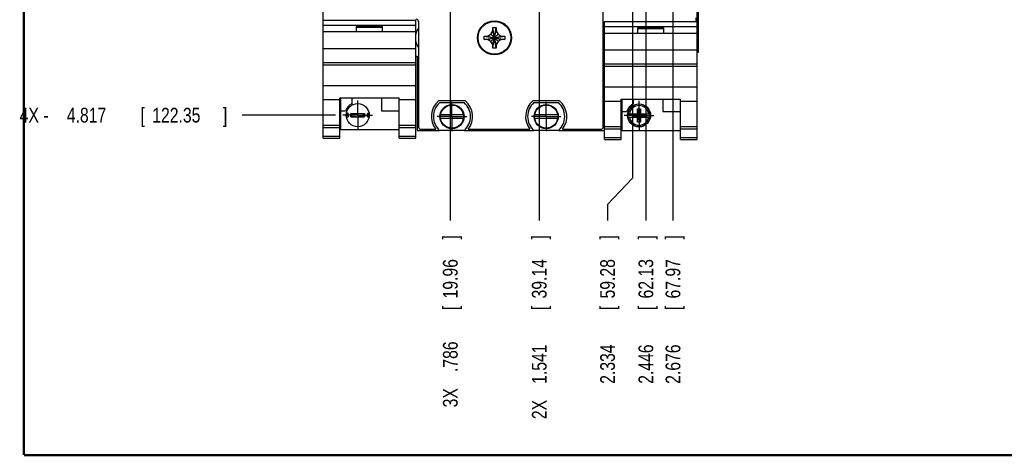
# Model space of a CAD drawing. Header units: inches. Extents: x 0.2 to 16.8, y 0.1 to 10.8.
# Tile 1 of 21: x 0.2 to 8.6, y 0.2 to 4. Entities that reach past the tile are written whole.
import ezdxf

# ---------------------------------------------------------------- set-up
doc = ezdxf.new("R2010")
doc.units = ezdxf.units.IN
doc.header["$LTSCALE"] = 0.935
doc.header["$MEASUREMENT"] = 0
doc.linetypes.add('CENTER', pattern=[0.6, 0.375, -0.075, 0.075, -0.075])
doc.layers.get('0').update_dxf_attribs({"linetype": 'CONTINUOUS'})
doc.layers.add('DEFAULT_1', color=7, linetype='CENTER')
doc.layers.add('DIMENSIONS', color=7, linetype='CONTINUOUS')
doc.styles.get("Standard").update_dxf_attribs({"font": 'txt', "width": 0.8})
doc.dimstyles.new('DIMSTYLE_1', dxfattribs={"dimtxt": 0.125, "dimasz": 0.18, "dimexe": 0.18, "dimexo": 0.0625, "dimgap": 0.09, "dimtad": 0, "dimtih": 1, "dimtoh": 1, "dimdec": 3, "dimzin": 4, "dimdsep": 46, "dimtxsty": 'STANDARD', "dimblk": '_FILLED', "dimblk1": '_FILLED', "dimblk2": '_FILLED', "dimcen": 0.09, "dimadec": 0, "dimazin": 0, "dimtp": 0.01, "dimtm": 0.01, "dimtfac": 1, "dimtdec": 3, "dimtofl": 0, "dimtmove": 0, "dimatfit": 3, "dimldrblk": '_FILLED', "dimfxl": 1, "dimtolj": 1, "dimtzin": 4, "dimarcsym": 0})

# ---------------------------------------------------------------- blocks, each defined once
blk = doc.blocks.new('*D6')
at = {"layer": 'DIMENSIONS', "color": 2, "linetype": 'CONTINUOUS'}
blk.add_line((3.8697, 5.5909), (3.8697, 2.2517), dxfattribs=at)
at = {"layer": 'DIMENSIONS', "color": 2, "linetype": 'CONTINUOUS', "width": 0.8}
for s, p in [(']', (3.9322, 2.0892)), ('19.96', (3.9322, 1.5892)), ('[', (3.9322, 1.4892)), ('.786', (3.9322, 0.9642)), ('3X ', (3.9322, 0.6642))]:
    blk.add_text(s, height=0.125, rotation=90, dxfattribs=at).set_placement(p)
blk = doc.blocks.new('_FILLED')
at = {"color": 0, "linetype": 'BYBLOCK'}
blk.add_solid([(0, 0), (-1, 0.174), (-1, -0.174)], dxfattribs=at)
blk = doc.blocks.new('*D7')
at = {"layer": 'DIMENSIONS', "color": 2, "linetype": 'CONTINUOUS'}
blk.add_line((4.6247, 4.2003), (4.6247, 2.2517), dxfattribs=at)
at = {"layer": 'DIMENSIONS', "color": 2, "linetype": 'CONTINUOUS', "width": 0.8}
for s, p in [(']', (4.6872, 2.0892)), ('39.14', (4.6872, 1.5892)), ('[', (4.6872, 1.4892)), ('1.541', (4.6872, 0.8642)), ('2X ', (4.6872, 0.5642))]:
    blk.add_text(s, height=0.125, rotation=90, dxfattribs=at).set_placement(p)
blk = doc.blocks.new('*D9')
at = {"layer": 'DIMENSIONS', "color": 2, "linetype": 'CONTINUOUS'}
blk.add_line((5.7597, 4.5856), (5.7597, 2.2517), dxfattribs=at)
at = {"layer": 'DIMENSIONS', "color": 2, "linetype": 'CONTINUOUS', "width": 0.8}
for s, p in [(']', (5.8222, 2.0892)), ('67.97', (5.8222, 1.5892)), ('[', (5.8222, 1.4892)), ('2.676', (5.8222, 0.8642))]:
    blk.add_text(s, height=0.125, rotation=90, dxfattribs=at).set_placement(p)
blk = doc.blocks.new('*D10')
at = {"layer": 'DIMENSIONS', "color": 2, "linetype": 'CONTINUOUS'}
blk.add_line((5.5297, 4.0816), (5.5297, 2.2517), dxfattribs=at)
at = {"layer": 'DIMENSIONS', "color": 2, "linetype": 'CONTINUOUS', "width": 0.8}
for s, p in [(']', (5.5922, 2.0892)), ('62.13', (5.5922, 1.5892)), ('[', (5.5922, 1.4892)), ('2.446', (5.5922, 0.8642))]:
    blk.add_text(s, height=0.125, rotation=90, dxfattribs=at).set_placement(p)
blk = doc.blocks.new('*D11')
at = {"layer": 'DIMENSIONS', "color": 2, "linetype": 'CONTINUOUS'}
for p, q in [((5.4177, 4.5856), (5.4177, 2.6106)), ((5.4177, 2.6106), (5.2044, 2.3865)), ((5.2044, 2.3865), (5.2044, 2.2517))]:
    blk.add_line(p, q, dxfattribs=at)
at = {"layer": 'DIMENSIONS', "color": 2, "linetype": 'CONTINUOUS', "width": 0.8}
for s, p in [(']', (5.2669, 2.0892)), ('59.28', (5.2669, 1.5892)), ('[', (5.2669, 1.4892)), ('2.334', (5.2669, 0.8642))]:
    blk.add_text(s, height=0.125, rotation=90, dxfattribs=at).set_placement(p)
blk = doc.blocks.new('*D19')
at = {"layer": 'DIMENSIONS', "color": 2, "linetype": 'CONTINUOUS'}
blk.add_line((2.8961, 3.1463), (2.1022, 3.1463), dxfattribs=at)
at = {"layer": 'DIMENSIONS', "color": 2, "linetype": 'CONTINUOUS', "width": 0.8}
for s, p in [('4X -', (0.2147, 3.0838)), ('4.817', (0.6147, 3.0838)), ('[', (1.2397, 3.0838)), ('122.35', (1.3397, 3.0838)), (']', (1.9397, 3.0838))]:
    blk.add_text(s, height=0.125, dxfattribs=at).set_placement(p)

msp = doc.modelspace()

# ---------------------------------------------------------------- linework, layer by layer
at = {"color": 7, "linetype": 'CONTINUOUS'}
for p, q in [((2.7897, 2.9513), (2.7897, 8.0812)), ((5.1677, 3.0462), (5.1677, 8.0512)), ((5.9657, 2.9392), (5.9657, 8.0812)), ((5.9774, 3.6812), (5.9774, 7.6812)), ((2.7897, 3.9533), (3.5777, 3.9533)), ((3.5777, 2.9513), (3.5777, 3.9533)), ((3.5997, 3.9412), (3.5997, 3.0462)), ((5.1777, 3.9412), (5.9657, 3.9412)), ((5.1777, 2.9392), (5.1777, 3.9412)), ((2.7897, 3.9103), (3.5777, 3.9103)), ((3.5777, 3.8533), (2.7897, 3.8533)), ((3.0737, 3.9003), (3.2937, 3.9003)), ((3.0737, 3.8533), (3.0737, 3.9003)), ((3.0737, 3.8933), (3.2937, 3.8933)), ((3.2937, 3.8533), (3.2937, 3.9003)), ((4.2143, 3.8336), (4.2302, 3.8612)), ((4.2302, 3.8902), (4.2592, 3.8902)), ((4.2592, 3.7162), (4.2302, 3.8902)), ((4.2302, 3.8612), (4.2302, 3.8902)), ((4.2302, 3.7162), (4.2592, 3.8902)), ((4.2592, 3.7452), (4.2302, 3.8612)), ((4.2302, 3.7452), (4.2592, 3.8612)), ((4.2592, 3.8902), (4.2592, 3.8612)), ((4.2592, 3.8612), (4.2751, 3.8336)), ((5.1777, 3.8982), (5.9657, 3.8982)), ((5.4617, 3.8882), (5.6817, 3.8882)), ((5.4617, 3.8412), (5.4617, 3.8882)), ((5.4617, 3.8812), (5.6817, 3.8812)), ((5.6817, 3.8412), (5.6817, 3.8882)), ((4.1577, 3.7887), (4.3317, 3.8177)), ((4.1577, 3.8177), (4.1867, 3.8177)), ((4.1577, 3.8177), (4.3317, 3.7887)), ((4.1577, 3.7887), (4.1577, 3.8177)), ((4.1867, 3.7887), (4.1577, 3.7887)), ((4.1867, 3.8177), (4.2143, 3.8336)), ((4.1867, 3.7887), (4.3027, 3.8177)), ((4.1867, 3.8177), (4.3027, 3.7887)), ((4.2143, 3.7728), (4.1867, 3.7887)), ((4.2751, 3.7728), (4.2143, 3.8336)), ((4.2143, 3.7728), (4.2751, 3.8336)), ((4.2302, 3.7452), (4.2143, 3.7728)), ((4.2751, 3.7728), (4.2592, 3.7452)), ((4.2751, 3.8336), (4.3027, 3.8177)), ((4.3027, 3.7887), (4.2751, 3.7728)), ((4.3027, 3.8177), (4.3317, 3.8177)), ((4.3317, 3.7887), (4.3027, 3.7887)), ((4.3317, 3.8177), (4.3317, 3.7887)), ((5.9657, 3.8412), (5.1777, 3.8412)), ((2.7897, 3.7133), (3.5777, 3.7133)), ((4.2302, 3.7162), (4.2302, 3.7452)), ((4.2592, 3.7162), (4.2302, 3.7162)), ((4.2592, 3.7452), (4.2592, 3.7162)), ((5.1777, 3.7012), (5.9657, 3.7012)), ((5.9657, 3.6812), (5.9774, 3.6812)), ((3.5777, 3.6462), (3.5897, 3.6462)), ((3.5897, 3.6462), (3.5897, 3.0162)), ((2.7897, 3.5933), (3.5777, 3.5933)), ((2.7897, 3.5738), (3.5777, 3.5738)), ((5.1777, 3.5812), (5.9657, 3.5812)), ((5.1777, 3.5617), (5.9657, 3.5617)), ((2.7897, 3.398), (3.5777, 3.398)), ((5.1777, 3.3859), (5.9657, 3.3859)), ((2.7897, 3.2783), (2.9317, 3.2783)), ((2.9317, 3.2936), (3.4357, 3.2936)), ((2.9317, 2.9513), (2.9317, 3.2936)), ((2.9377, 3.2936), (2.9377, 3.0243)), ((3.0347, 3.2936), (3.0347, 3.2437)), ((3.2847, 3.2936), (3.2847, 3.1843)), ((3.4357, 2.9513), (3.4357, 3.2936)), ((3.4357, 3.2783), (3.5777, 3.2783)), ((3.9975, 3.2672), (3.77, 3.2672)), ((4.7975, 3.2672), (4.57, 3.2672)), ((5.1777, 3.2662), (5.3197, 3.2662)), ((5.3197, 3.2815), (5.8237, 3.2815)), ((5.3197, 2.9392), (5.3197, 3.2815)), ((5.3257, 3.2815), (5.3257, 3.0162)), ((5.4227, 3.2815), (5.4227, 3.2416)), ((5.6727, 3.2815), (5.6727, 3.1762)), ((5.8237, 2.9392), (5.8237, 3.2815)), ((5.8237, 3.2662), (5.9657, 3.2662)), ((2.9377, 3.1843), (2.9816, 3.1843)), ((3.2847, 3.1843), (3.4357, 3.1843)), ((3.78, 3.2527), (3.9875, 3.2527)), ((4.58, 3.2527), (4.7875, 3.2527)), ((5.3257, 3.1762), (5.3675, 3.1762)), ((5.4579, 3.2013), (5.4855, 3.2013)), ((5.4855, 3.0871), (5.4579, 3.2013)), ((5.4579, 3.158), (5.4579, 3.2013)), ((5.4579, 3.0871), (5.4855, 3.2013)), ((5.4855, 3.2013), (5.4855, 3.158)), ((5.6727, 3.1762), (5.8237, 3.1762)), ((3.0017, 3.1601), (2.9867, 3.1601)), ((2.9867, 3.1325), (3.0017, 3.1325)), ((3.0352, 3.158), (3.0266, 3.1601)), ((3.0266, 3.1601), (3.1408, 3.1601)), ((3.0266, 3.1325), (3.0266, 3.1601)), ((3.0352, 3.1346), (3.0266, 3.1325)), ((3.0266, 3.1325), (3.1408, 3.1325)), ((3.0699, 3.158), (3.0352, 3.158)), ((3.0352, 3.158), (3.0352, 3.1346)), ((3.0352, 3.1346), (3.0699, 3.1346)), ((3.0699, 3.158), (3.0699, 3.1601)), ((3.0699, 3.1346), (3.0699, 3.1325)), ((3.0975, 3.158), (3.0975, 3.1601)), ((3.1322, 3.158), (3.0975, 3.158)), ((3.0975, 3.1346), (3.1322, 3.1346)), ((3.0975, 3.1346), (3.0975, 3.1325)), ((3.1322, 3.158), (3.1408, 3.1601)), ((3.1322, 3.1346), (3.1322, 3.158)), ((3.1322, 3.1346), (3.1408, 3.1325)), ((3.1408, 3.1601), (3.1408, 3.1325)), ((3.1808, 3.1601), (3.1658, 3.1601)), ((3.1658, 3.1325), (3.1808, 3.1325)), ((3.9808, 3.148), (3.7867, 3.148)), ((3.7867, 3.1204), (3.9808, 3.1204)), ((4.7808, 3.148), (4.5867, 3.148)), ((4.5867, 3.1204), (4.7808, 3.1204)), ((5.3771, 3.158), (5.46, 3.158)), ((5.3771, 3.1304), (5.46, 3.1304)), ((5.4232, 3.1325), (5.5202, 3.1559)), ((5.46, 3.1559), (5.4232, 3.1559)), ((5.4232, 3.1559), (5.5202, 3.1325)), ((5.4232, 3.1325), (5.4232, 3.1559)), ((5.4232, 3.1325), (5.46, 3.1325)), ((5.4579, 3.0871), (5.4579, 3.1304)), ((5.46, 3.158), (5.46, 3.1559)), ((5.46, 3.1559), (5.4834, 3.1325)), ((5.46, 3.1325), (5.4834, 3.1559)), ((5.46, 3.1304), (5.46, 3.1325)), ((5.4834, 3.158), (5.5664, 3.158)), ((5.4834, 3.158), (5.4834, 3.1559)), ((5.5202, 3.1559), (5.4834, 3.1559)), ((5.4834, 3.1325), (5.5202, 3.1325)), ((5.4834, 3.1304), (5.4834, 3.1325)), ((5.4834, 3.1304), (5.5664, 3.1304)), ((5.4855, 3.1304), (5.4855, 3.0871)), ((5.5202, 3.1325), (5.5202, 3.1559)), ((2.7897, 3.0613), (2.9317, 3.0613)), ((2.7897, 3.0421), (2.9317, 3.0421)), ((2.9377, 3.0243), (3.4357, 3.0243)), ((3.4357, 3.0613), (3.5777, 3.0613)), ((3.4357, 3.0421), (3.5777, 3.0421)), ((3.5897, 3.0162), (3.7794, 3.0162)), ((3.6197, 3.0262), (3.746, 3.0262)), ((3.9875, 3.0157), (3.78, 3.0157)), ((3.988, 3.0162), (4.5794, 3.0162)), ((4.0214, 3.0262), (4.546, 3.0262)), ((4.7875, 3.0157), (4.58, 3.0157)), ((4.788, 3.0162), (5.1777, 3.0162)), ((4.8214, 3.0262), (5.1477, 3.0262)), ((5.1777, 3.0492), (5.3197, 3.0492)), ((5.1777, 3.03), (5.3197, 3.03)), ((5.3257, 3.0162), (5.8237, 3.0162)), ((5.4855, 3.0871), (5.4579, 3.0871)), ((5.8237, 3.0492), (5.9657, 3.0492)), ((5.8237, 3.03), (5.9657, 3.03)), ((2.7897, 2.9692), (2.9317, 2.9692)), ((2.7897, 2.9513), (2.9317, 2.9513)), ((3.4357, 2.9692), (3.5777, 2.9692)), ((3.4357, 2.9513), (3.5777, 2.9513)), ((5.1777, 2.9571), (5.3197, 2.9571)), ((5.1777, 2.9392), (5.3197, 2.9392)), ((5.8237, 2.9571), (5.9657, 2.9571)), ((5.8237, 2.9392), (5.9657, 2.9392))]:
    msp.add_line(p, q, dxfattribs=at)
at = {"color": 9, "linetype": 'CONTINUOUS'}
for p, q in [((5.9687, 3.6812), (5.9687, 7.6812)), ((5.9773, 3.6812), (5.9773, 7.6812)), ((5.9537, 3.9725), (5.9537, 3.9412))]:
    msp.add_line(p, q, dxfattribs=at)
at = {"color": 7, "linetype": 'CONTINUOUS', "const_width": 0.02}
for points in [[(0.25, 10.7586), (0.25, 0.2586)], [(0.25, 0.2586), (16.75, 0.2586)]]:
    msp.add_lwpolyline(points, dxfattribs=at)
at = {"color": 7, "linetype": 'CONTINUOUS'}
for centre, radius in [((4.2447, 3.8032), 0.145), ((4.2447, 3.8032), 0.1395), ((3.0837, 3.1463), 0.098), ((3.8837, 3.1342), 0.1025), ((3.8837, 3.1342), 0.098), ((4.6837, 3.1342), 0.1025), ((4.6837, 3.1342), 0.098), ((5.4717, 3.1442), 0.098)]:
    msp.add_circle(centre, radius, dxfattribs=at)
for centre, radius, start, end in [((3.5797, 3.9412), 0.02, 0, 90), ((3.7247, 3.8032), 0.15, 146.44269, 168.42768), ((3.7247, 3.8032), 0.15, 191.49729, 213.55731), ((3.8837, 3.1342), 0.175, 130.5358, 218.10779), ((3.8837, 3.1342), 0.175, 321.89221, 49.4642), ((4.6837, 3.1342), 0.175, 130.5358, 218.10779), ((4.6837, 3.1342), 0.175, 321.89221, 49.4642), ((3.0837, 3.1463), 0.109, 116.71426, 159.59683), ((3.8837, 3.1342), 0.1575, 131.20295, 228.79705), ((3.8837, 3.1342), 0.1575, 311.20295, 48.79705), ((4.6837, 3.1342), 0.1575, 131.20295, 228.79705), ((4.6837, 3.1342), 0.1575, 311.20295, 48.79705), ((5.4717, 3.1442), 0.109, 116.71426, 162.92771), ((3.0837, 3.1463), 0.0956, 171.71661, 188.28339), ((3.0837, 3.1463), 0.0956, 351.71661, 8.28339), ((5.4717, 3.1442), 0.0956, 171.71661, 188.28339), ((5.4717, 3.1442), 0.0956, 351.71661, 8.28339), ((3.6197, 3.0462), 0.02, 180, 270), ((5.1477, 3.0462), 0.02, 270, 360)]:
    msp.add_arc(centre, radius, start, end, dxfattribs=at)
at = {"color": 9, "linetype": 'CONTINUOUS'}
for centre, radius, start, end in [((5.4717, 3.1442), 0.0947, 8.36374, 171.63626), ((5.4717, 3.1442), 0.0832, 9.53359, 170.46641), ((3.0837, 3.1463), 0.0947, 171.63626, 188.36374), ((3.0837, 3.1463), 0.0832, 170.46641, 189.53359), ((3.0837, 3.1463), 0.0832, 350.46641, 9.53359), ((3.0837, 3.1463), 0.0947, 351.63626, 8.36374), ((5.4717, 3.1442), 0.0947, 188.36374, 351.63626), ((5.4717, 3.1442), 0.0832, 189.53359, 350.46641)]:
    msp.add_arc(centre, radius, start, end, dxfattribs=at)
at = {"layer": 'DEFAULT_1', "color": 7, "linetype": 'CENTER'}
for p, q in [((3.0837, 3.1463), (3.0837, 3.2714)), ((5.4717, 3.1442), (5.4717, 3.2693)), ((3.8837, 3.1342), (3.8837, 3.2593)), ((4.6837, 3.1342), (4.6837, 3.2593)), ((3.0837, 3.1463), (2.9586, 3.1463)), ((3.0837, 3.1463), (3.2088, 3.1463)), ((3.0837, 3.1463), (3.0837, 3.0212)), ((3.8837, 3.1342), (3.7586, 3.1342)), ((3.8837, 3.1342), (4.0088, 3.1342)), ((3.8837, 3.1342), (3.8837, 3.0091)), ((4.6837, 3.1342), (4.5586, 3.1342)), ((4.6837, 3.1342), (4.8088, 3.1342)), ((4.6837, 3.1342), (4.6837, 3.0091)), ((5.4717, 3.1442), (5.3466, 3.1442)), ((5.4717, 3.1442), (5.5968, 3.1442)), ((5.4717, 3.1442), (5.4717, 3.0191))]:
    msp.add_line(p, q, dxfattribs=at)

# ---------------------------------------------------------------- dimensions: what is measured, and where the dimension line sits
at = {"layer": 'DIMENSIONS', "color": 2, "linetype": 'CONTINUOUS'}
for feature_location, offset, dtype, origin, text, picture, middle in [((2.8961, 3.1463), (-0.7939, 0), 0, (2.9586, 7.9632), '4X -<>', '*D19', (1.1272, 3.1463)), ((3.8697, 5.5909), (0, -3.3393), 1, (3.0837, 7.9632), '3X <>', '*D6', (3.8697, 1.4267)), ((4.6247, 4.2003), (0, -1.9486), 1, (3.0837, 7.9632), '2X <>', '*D7', (4.6247, 1.3767))]:
    dim = msp.add_ordinate_dim(feature_location=feature_location, offset=offset, dtype=dtype, origin=origin, text=text, dimstyle='DIMSTYLE_1', dxfattribs=at)
    dim.commit()
    dim.dimension.update_dxf_attribs({"geometry": picture, "text_midpoint": middle})
for feature_location, offset, dtype, picture, middle in [((5.7597, 4.5856), (0, -2.3339), 1, '*D9', (5.7597, 1.5267)), ((5.5297, 4.0816), (0, -1.8299), 1, '*D10', (5.5297, 1.5267)), ((5.4177, 4.5856), (-0.2134, -2.3339), 0, '*D11', (5.2044, 1.5267))]:
    dim = msp.add_ordinate_dim(feature_location=feature_location, offset=offset, dtype=dtype, origin=(3.0837, 7.9632), dimstyle='DIMSTYLE_1', dxfattribs=at)
    dim.commit()
    dim.dimension.update_dxf_attribs({"geometry": picture, "text_midpoint": middle})

doc.saveas('drawing.dxf')
